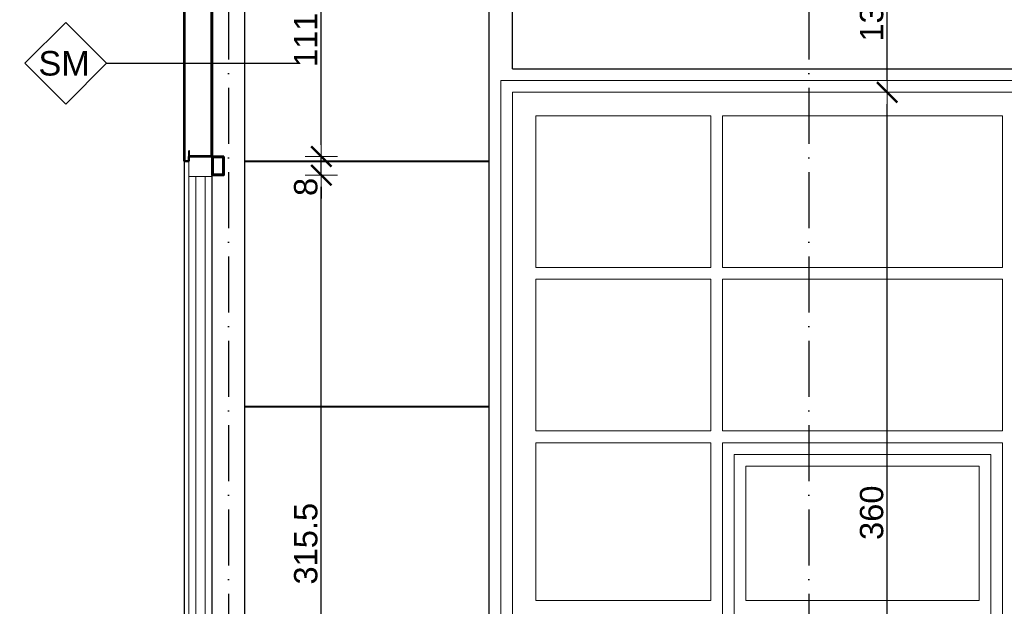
# Model space of a CAD drawing. Extents: x 5703 to 11842, y -4896 to -230.
# Tile 17 of 28: x 8337 to 8759, y -4476 to -4225. Entities that reach past the tile are written whole.
import ezdxf

# ---------------------------------------------------------------- set-up
doc = ezdxf.new("R2010")
doc.units = 0
doc.header["$LTSCALE"] = 2
doc.linetypes.add('ACAD_ISO10W100', pattern=[18, 12, -3, 0, -3])
for name, color, linetype in [('2D- Siatka Modularna', 81, 'ACAD_ISO10W100'), ('Budowlane - Opisy', 7, 'Continuous'), ('Konstrukcja - podkonstrukcja pod panele - belki', 7, 'Continuous'), ('wypelnienia kryjace', 250, 'Continuous')]:
    doc.layers.add(name, color=color, linetype=linetype)
for name, color, linetype, lineweight in [('a___cienka___0.15', 7, 'Continuous', 15), ('a___przekrojowa___0.5', 7, 'Continuous', 50), ('a___widokowa_0.25', 7, 'Continuous', 25), ('a___wymiary', 7, 'Continuous', 18), ('Budowlane - Sciany Zew', 7, 'Continuous', 30), ('drzwi', 30, 'Continuous', 20)]:
    doc.layers.add(name, color=color, linetype=linetype, lineweight=lineweight)
doc.styles.add('GENERATED_STYLE_2', font='ARIAL.TTF')
doc.styles.get("Standard").update_dxf_attribs({"font": 'arial.ttf'})
doc.dimstyles.new('1_50', dxfattribs={"dimtxt": 10, "dimasz": 5, "dimexe": 1.25, "dimexo": 0.625, "dimgap": 1.5, "dimtad": 1, "dimdec": 3, "dimrnd": 0.5, "dimdsep": 46, "dimtxsty": 'Standard', "dimblk": 'znacznik', "dimcen": 1.5, "dimse1": 1, "dimse2": 1, "dimclrd": 256, "dimclrt": 256, "dimazin": 0, "dimtfac": 1, "dimtdec": 3, "dimtmove": 0, "dimatfit": 3, "dimldrblk": 'znacznik', "dimfxl": 1, "dimarcsym": 0})

# ---------------------------------------------------------------- blocks, each defined once
blk = doc.blocks.new('znacznik')
at = {"layer": 'a___wymiary'}
for p, q in [((0, 1.394), (0, -1.394)), ((1.394, 0), (-1.394, 0))]:
    blk.add_line(p, q, dxfattribs=at)
at = {"layer": 'a___wymiary', "const_width": 0.2}
blk.add_lwpolyline([(0.876, 0.876), (-0.876, -0.876)], dxfattribs=at)
blk = doc.blocks.new('*D5299')
at = {"layer": 'a___wymiary', "lineweight": -2}
blk.add_line((8160.05, -4130.6), (8160.05, -4601.6), dxfattribs=at)
at = {"layer": 'Defpoints', "color": 0}
for p in [(8457.11, -4125.6), (8160.05, -4606.6), (8341.56, -4606.6)]:
    blk.add_point(p, dxfattribs=at)
at = {"layer": 'a___wymiary', "lineweight": -2, "xscale": 5, "yscale": 5, "zscale": 5}
for p, rotation in [((8160.05, -4125.6), 90), ((8160.05, -4606.6), 270)]:
    blk.add_blockref('znacznik', p, dxfattribs=dict(at, rotation=rotation))
at = {"layer": 'a___wymiary', "insert": (8153.45, -4366.1), "char_height": 10, "attachment_point": 5, "rotation": 90}
blk.add_mtext('481', dxfattribs=at)
blk = doc.blocks.new('*D5300')
at = {"layer": 'a___wymiary', "lineweight": -2}
blk.add_line((8179.83, -4130.6), (8179.83, -4600.6), dxfattribs=at)
at = {"layer": 'Defpoints', "color": 0}
for p in [(8458.76, -4125.6), (8179.83, -4605.6), (8411.88, -4605.6)]:
    blk.add_point(p, dxfattribs=at)
at = {"layer": 'a___wymiary', "lineweight": -2, "xscale": 5, "yscale": 5, "zscale": 5}
for p, rotation in [((8179.83, -4125.6), 90), ((8179.83, -4605.6), 270)]:
    blk.add_blockref('znacznik', p, dxfattribs=dict(at, rotation=rotation))
at = {"layer": 'a___wymiary', "insert": (8173.22, -4365.6), "char_height": 10, "attachment_point": 5, "rotation": 90}
blk.add_mtext('480', dxfattribs=at)
blk = doc.blocks.new('*D5303')
at = {"layer": 'a___wymiary', "lineweight": -2}
blk.add_line((8201.73, -4180.6), (8201.73, -4595.6), dxfattribs=at)
at = {"layer": 'Defpoints', "color": 0}
for p in [(8403.03, -4175.6), (8201.73, -4600.6), (8407.88, -4600.6)]:
    blk.add_point(p, dxfattribs=at)
at = {"layer": 'a___wymiary', "lineweight": -2, "xscale": 5, "yscale": 5, "zscale": 5}
for p, rotation in [((8201.73, -4175.6), 90), ((8201.73, -4600.6), 270)]:
    blk.add_blockref('znacznik', p, dxfattribs=dict(at, rotation=rotation))
at = {"layer": 'a___wymiary', "insert": (8195.13, -4388.1), "char_height": 10, "attachment_point": 5, "rotation": 90}
blk.add_mtext('425', dxfattribs=at)
blk = doc.blocks.new('*D5361')
at = {"layer": 'a___wymiary', "lineweight": -2}
blk.add_line((8709.11, -4610.6), (8709.11, -4260.6), dxfattribs=at)
at = {"layer": 'Defpoints', "color": 0}
for p in [(8694.97, -4255.6), (8709.11, -4255.6), (8690.87, -4615.6)]:
    blk.add_point(p, dxfattribs=at)
at = {"layer": 'a___wymiary', "lineweight": -2, "xscale": 5, "yscale": 5, "zscale": 5}
for p, rotation in [((8709.11, -4255.6), 90), ((8709.11, -4615.6), 270)]:
    blk.add_blockref('znacznik', p, dxfattribs=dict(at, rotation=rotation))
at = {"layer": 'a___wymiary', "insert": (8702.51, -4435.6), "char_height": 10, "attachment_point": 5, "rotation": 90}
blk.add_mtext('360', dxfattribs=at)
blk = doc.blocks.new('*D5362')
at = {"layer": 'a___wymiary', "lineweight": -2}
blk.add_line((8709.11, -4250.6), (8709.11, -4130.6), dxfattribs=at)
at = {"layer": 'Defpoints', "color": 0}
for p in [(8678.67, -4125.6), (8709.11, -4125.6), (8694.97, -4255.6)]:
    blk.add_point(p, dxfattribs=at)
at = {"layer": 'a___wymiary', "lineweight": -2, "xscale": 5, "yscale": 5, "zscale": 5}
for p, rotation in [((8709.11, -4125.6), 90), ((8709.11, -4255.6), 270)]:
    blk.add_blockref('znacznik', p, dxfattribs=dict(at, rotation=rotation))
at = {"layer": 'a___wymiary', "insert": (8702.51, -4222.24), "char_height": 10, "attachment_point": 5, "rotation": 90}
blk.add_mtext('130', dxfattribs=at)
blk = doc.blocks.new('*D5366')
at = {"layer": 'a___wymiary', "lineweight": -2}
blk.add_line((8466.66, -4601.6), (8466.66, -4296.1), dxfattribs=at)
at = {"layer": 'Defpoints', "color": 0}
for p in [(8422.38, -4291.1), (8466.66, -4291.1), (8448.06, -4606.6)]:
    blk.add_point(p, dxfattribs=at)
at = {"layer": 'a___wymiary', "lineweight": -2, "xscale": 5, "yscale": 5, "zscale": 5}
for p, rotation in [((8466.66, -4291.1), 90), ((8466.66, -4606.6), 270)]:
    blk.add_blockref('znacznik', p, dxfattribs=dict(at, rotation=rotation))
at = {"layer": 'a___wymiary', "insert": (8460.05, -4448.85), "char_height": 10, "attachment_point": 5, "rotation": 90}
blk.add_mtext('315.5', dxfattribs=at)
blk = doc.blocks.new('*D5367')
at = {"layer": 'a___wymiary', "lineweight": -2}
for p, q in [((8466.66, -4278.1), (8466.66, -4273.1)), ((8466.66, -4291.1), (8466.66, -4283.1)), ((8466.66, -4296.1), (8466.66, -4301.1))]:
    blk.add_line(p, q, dxfattribs=at)
at = {"layer": 'Defpoints', "color": 0}
for p in [(8422.38, -4283.1), (8466.66, -4283.1), (8422.38, -4291.1)]:
    blk.add_point(p, dxfattribs=at)
at = {"layer": 'a___wymiary', "lineweight": -2, "xscale": 5, "yscale": 5, "zscale": 5}
for p, rotation in [((8466.66, -4283.1), 270), ((8466.66, -4291.1), 90)]:
    blk.add_blockref('znacznik', p, dxfattribs=dict(at, rotation=rotation))
at = {"layer": 'a___wymiary', "insert": (8460.05, -4296.1), "char_height": 10, "attachment_point": 5, "rotation": 90}
blk.add_mtext('8', dxfattribs=at)
blk = doc.blocks.new('*D5368')
at = {"layer": 'a___wymiary', "lineweight": -2}
blk.add_line((8466.66, -4278.1), (8466.66, -4176.48), dxfattribs=at)
at = {"layer": 'Defpoints', "color": 0}
for p in [(8419.88, -4171.48), (8466.66, -4171.48), (8422.38, -4283.1)]:
    blk.add_point(p, dxfattribs=at)
at = {"layer": 'a___wymiary', "lineweight": -2, "xscale": 5, "yscale": 5, "zscale": 5}
for p, rotation in [((8466.66, -4171.48), 90), ((8466.66, -4283.1), 270)]:
    blk.add_blockref('znacznik', p, dxfattribs=dict(at, rotation=rotation))
at = {"layer": 'a___wymiary', "insert": (8460.05, -4227.29), "char_height": 10, "attachment_point": 5, "rotation": 90}
blk.add_mtext('111.5', dxfattribs=at)

msp = doc.modelspace()

# ---------------------------------------------------------------- linework, layer by layer
at = {"layer": '2D- Siatka Modularna'}
for p, q in [((8426.8813, -3964.8569), (8426.8813, -4784.4517)), ((8426.8813, -3964.8569), (8426.8813, -4784.4517)), ((8675.5813, -3964.8569), (8675.5813, -4784.4517)), ((8675.5813, -3964.8569), (8675.5813, -4784.4517))]:
    msp.add_line(p, q, dxfattribs=at)
at = {"layer": 'a___cienka___0.15'}
for p, q in [((8408.3778, -4131.5996), (8408.3778, -4285.0996)), ((8419.3778, -4131.5996), (8419.3778, -4282.7996))]:
    msp.add_line(p, q, dxfattribs=at)
at = {"layer": 'a___przekrojowa___0.5'}
for p, q in [((8407.8778, -4130.5996), (8407.8778, -4285.0996)), ((8419.8778, -4283.0996), (8419.8778, -4151.5996)), ((8409.8778, -4285.0996), (8407.8778, -4285.0996)), ((8407.8778, -4285.0996), (8409.8778, -4285.0996)), ((8419.8778, -4283.0996), (8409.8778, -4283.0996)), ((8409.8778, -4285.0996), (8409.8778, -4283.0996))]:
    msp.add_line(p, q, dxfattribs=at)
for points in [[(8424.8778, -4283.0996), (8419.8778, -4283.0996), (8419.8778, -4291.0996), (8424.8778, -4291.0996)], [(8420.1778, -4283.3996), (8424.5778, -4283.3996), (8424.5778, -4290.7996), (8420.1778, -4290.7996)]]:
    msp.add_lwpolyline(points, close=True, dxfattribs=at)
at = {"layer": 'a___widokowa_0.25'}
for p, q in [((8433.7789, -4200.7283), (8433.7789, -4606.5996)), ((8538.5628, -4606.5996), (8538.5628, -4200.5573)), ((8548.5628, -4245.5996), (8548.5628, -4200.7318)), ((8548.5628, -4245.5996), (8848.5628, -4245.5996)), ((8407.8778, -4285.0996), (8407.8778, -4600.5996)), ((8419.8778, -4605.5996), (8419.8778, -4283.0996))]:
    msp.add_line(p, q, dxfattribs=at)
at = {"layer": 'Budowlane - Opisy'}
for p, q in [((8339.6755, -4243.1475), (8357.1755, -4225.6475)), ((8357.1755, -4225.6475), (8374.6755, -4243.1475)), ((8357.1755, -4260.6475), (8339.6755, -4243.1475)), ((8374.6755, -4243.1475), (8357.1755, -4260.6475)), ((8374.6755, -4243.1475), (8456.7201, -4243.1475))]:
    msp.add_line(p, q, dxfattribs=at)
at = {"layer": 'Budowlane - Sciany Zew'}
msp.add_line((8419.8778, -4283.0996), (8419.8778, -4151.5996), dxfattribs=at)
at = {"layer": 'drzwi'}
for p, q in [((8543.5628, -4255.5996), (8543.5628, -4250.5996)), ((8543.5628, -4250.5996), (8853.5628, -4250.5996)), ((8543.5628, -4615.5996), (8543.5628, -4255.5996)), ((8848.5628, -4255.5996), (8548.5628, -4255.5996)), ((8548.5628, -4255.5996), (8548.5628, -4615.5996)), ((8558.5628, -4265.5996), (8633.5628, -4265.5996)), ((8558.5628, -4330.5996), (8558.5628, -4265.5996)), ((8633.5628, -4265.5996), (8633.5628, -4330.5996)), ((8638.5628, -4330.5996), (8638.5628, -4265.5996)), ((8638.5628, -4265.5996), (8758.5628, -4265.5996)), ((8758.5628, -4265.5996), (8758.5628, -4330.5996)), ((8409.8778, -4286.5996), (8409.8778, -4285.0996)), ((8419.8778, -4286.5996), (8419.8778, -4283.0996)), ((8419.8778, -4293.0996), (8419.8778, -4283.0996)), ((8409.8778, -4286.5996), (8409.8778, -4291.5996)), ((8409.8778, -4291.5996), (8409.8778, -4286.5996)), ((8419.8778, -4291.5996), (8419.8778, -4286.5996)), ((8409.8778, -4600.5996), (8409.8778, -4291.5996)), ((8409.8778, -4291.5996), (8412.8778, -4291.5996)), ((8412.8778, -4291.5996), (8409.8778, -4291.5996)), ((8416.8778, -4291.5996), (8412.8778, -4291.5996)), ((8412.8778, -4291.5996), (8412.8778, -4600.5996)), ((8412.8778, -4600.5996), (8412.8778, -4291.5996)), ((8416.8778, -4291.5996), (8419.8778, -4291.5996)), ((8419.8778, -4291.5996), (8416.8778, -4291.5996)), ((8416.8778, -4600.5996), (8416.8778, -4291.5996)), ((8416.8778, -4600.5996), (8416.8778, -4291.5996)), ((8419.8778, -4600.5996), (8419.8778, -4293.0996)), ((8633.5628, -4330.5996), (8558.5628, -4330.5996)), ((8758.5628, -4330.5996), (8638.5628, -4330.5996)), ((8558.5628, -4400.5996), (8558.5628, -4335.5996)), ((8558.5628, -4335.5996), (8633.5628, -4335.5996)), ((8633.5628, -4335.5996), (8633.5628, -4400.5996)), ((8638.5628, -4400.5996), (8638.5628, -4335.5996)), ((8638.5628, -4335.5996), (8758.5628, -4335.5996)), ((8758.5628, -4335.5996), (8758.5628, -4400.5996)), ((8633.5628, -4400.5996), (8558.5628, -4400.5996)), ((8758.5628, -4400.5996), (8638.5628, -4400.5996)), ((8558.5628, -4473.1506), (8558.5628, -4405.5996)), ((8558.5628, -4405.5996), (8633.5628, -4405.5996)), ((8633.5628, -4405.5996), (8633.5628, -4473.1506)), ((8638.5628, -4550.5996), (8638.5628, -4405.5996)), ((8638.5628, -4405.5996), (8758.5628, -4405.5996)), ((8758.5628, -4405.5996), (8758.5628, -4550.5996)), ((8753.5628, -4410.5996), (8643.5628, -4410.5996)), ((8643.5628, -4410.5996), (8643.5628, -4550.5996)), ((8753.5628, -4550.5996), (8753.5628, -4410.5996)), ((8648.5628, -4415.5996), (8748.5628, -4415.5996)), ((8648.5628, -4473.1506), (8648.5628, -4415.5996)), ((8748.5628, -4415.5996), (8748.5628, -4473.1506)), ((8633.5628, -4473.1506), (8558.5628, -4473.1506)), ((8748.5628, -4473.1506), (8648.5628, -4473.1506))]:
    msp.add_line(p, q, dxfattribs=at)
msp.add_point((8419.8778, -4286.5996), dxfattribs=at)
at = {"layer": 'Konstrukcja - podkonstrukcja pod panele - belki'}
for p, q in [((8409.8778, -4283.0996), (8409.8778, -4280.5996)), ((8410.1778, -4280.5996), (8409.8778, -4280.5996)), ((8410.1778, -4282.7996), (8410.1778, -4280.5996)), ((8419.8778, -4282.7996), (8410.1778, -4282.7996))]:
    msp.add_line(p, q, dxfattribs=at)
at = {"layer": 'wypelnienia kryjace'}
for p, q in [((8494.2478, -4285.0996), (8433.7789, -4285.0996)), ((8494.2478, -4285.3996), (8433.7789, -4285.3996)), ((8538.5628, -4285.0996), (8494.2478, -4285.0996)), ((8538.5628, -4285.3996), (8494.2478, -4285.3996)), ((8494.2478, -4390.0996), (8433.7789, -4390.0996)), ((8494.2478, -4390.3996), (8433.7789, -4390.3996)), ((8538.5628, -4390.0996), (8494.2478, -4390.0996)), ((8538.5628, -4390.3996), (8494.2478, -4390.3996))]:
    msp.add_line(p, q, dxfattribs=at)

# ---------------------------------------------------------------- texts
at = {"layer": 'Budowlane - Opisy', "insert": (8367.4763, -4248.5662), "char_height": 10.5, "attachment_point": 9, "style": 'GENERATED_STYLE_2'}
msp.add_mtext('SM', dxfattribs=at)

# ---------------------------------------------------------------- dimensions: what is measured, and where the dimension line sits
at = {"layer": 'a___wymiary'}
for base, p1, p2, picture, middle in [((8160.0523, -4606.5996), (8457.1141, -4125.5996), (8341.5601, -4606.5996), '*D5299', (8153.4473, -4366.0996)), ((8179.8265, -4605.5996), (8458.7619, -4125.5996), (8411.8778, -4605.5996), '*D5300', (8173.2215, -4365.5996))]:
    dim = msp.add_linear_dim(base=base, p1=p1, p2=p2, angle=90, dimstyle='1_50', dxfattribs=at)
    dim.commit()
    dim.dimension.update_dxf_attribs({"geometry": picture, "text_midpoint": middle})
for base, p1, p2, picture, middle in [((8709.1118, -4125.5996), (8694.9678, -4255.5996), (8678.6742, -4125.5996), '*D5362', (8709.1118, -4222.2366)), ((8466.6558, -4283.0996), (8422.3778, -4291.0996), (8422.3778, -4283.0996), '*D5367', (8466.6558, -4296.0996))]:
    dim = msp.add_linear_dim(base=base, p1=p1, p2=p2, angle=90, dimstyle='1_50', override={"dimtmove": 1}, dxfattribs=at)
    dim.commit()
    dim.dimension.update_dxf_attribs({"geometry": picture, "text_midpoint": middle, "dimtype": 160})
for base, p1, p2, picture, middle in [((8466.6558, -4171.4815), (8422.3778, -4283.0996), (8419.8778, -4171.4815), '*D5368', (8460.0508, -4227.2906)), ((8201.7319, -4600.5996), (8403.0276, -4175.5996), (8407.8778, -4600.5996), '*D5303', (8195.1269, -4388.0996)), ((8709.1118, -4255.5996), (8690.8674, -4615.5996), (8694.9678, -4255.5996), '*D5361', (8702.5068, -4435.5996)), ((8466.6558, -4291.0996), (8448.0628, -4606.5996), (8422.3778, -4291.0996), '*D5366', (8460.0508, -4448.8496))]:
    dim = msp.add_linear_dim(base=base, p1=p1, p2=p2, angle=90, dimstyle='1_50', override={"dimtmove": 1}, dxfattribs=at)
    dim.commit()
    dim.dimension.update_dxf_attribs({"geometry": picture, "text_midpoint": middle})

doc.saveas('drawing.dxf')
